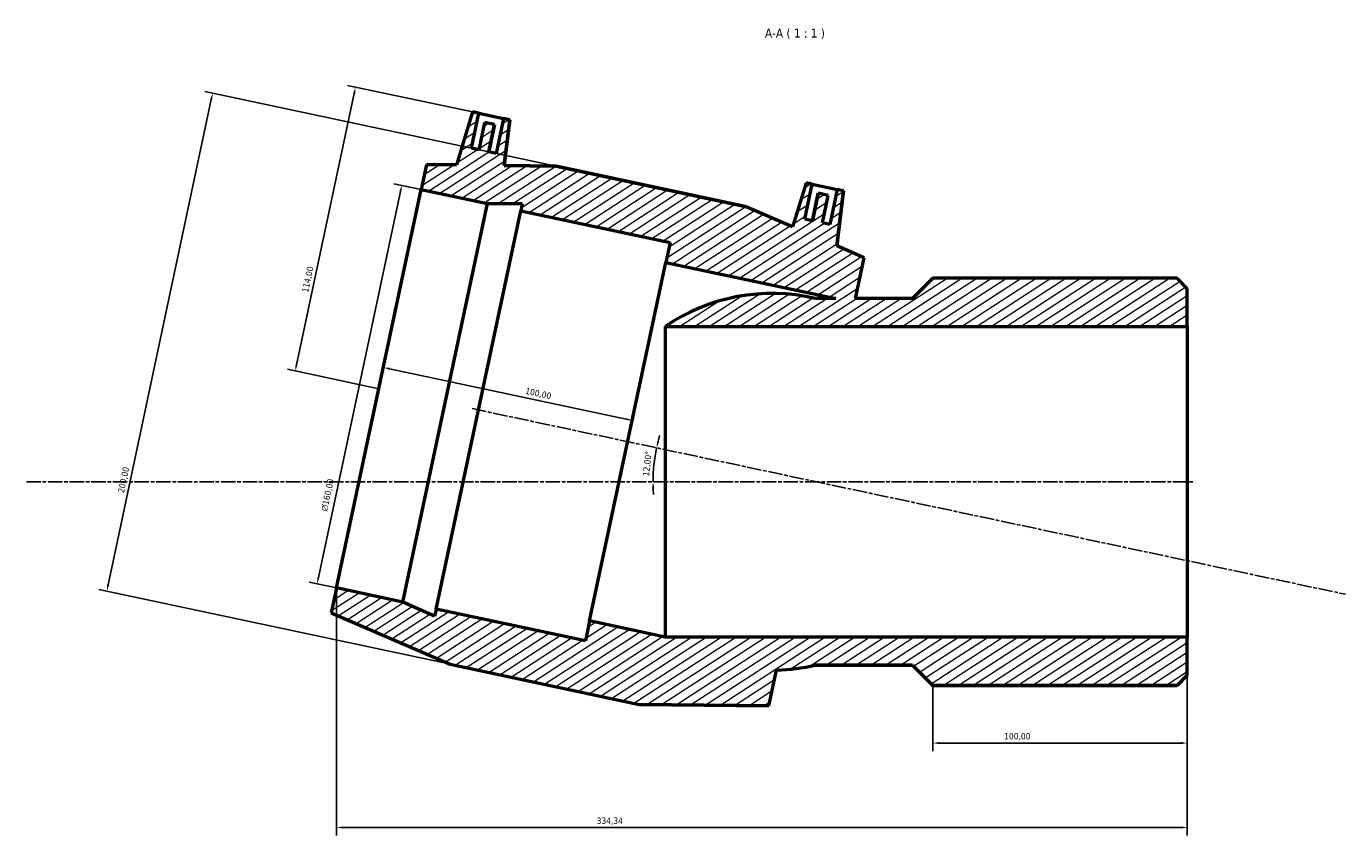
# Model space of a CAD drawing. Header units: millimetres. Extents: x -95 to 1302, y -151 to 1379.
# Tile 6 of 7: x 228 to 746, y 1061 to 1379. Entities that reach past the tile are written whole.
import ezdxf

# ---------------------------------------------------------------- set-up
doc = ezdxf.new("R2010")
doc.units = ezdxf.units.MM
doc.linetypes.add('CHAIN', pattern=[0.3543, 0.2362, -0.0295, 0.0591, -0.0295])
for name, color, linetype, lineweight in [('Centerline (ISO)', 7, 'Continuous', 25), ('Dimension (ISO)', 7, 'Continuous', 25), ('Hatch (ISO)', 7, 'Continuous', 18), ('Symbol (ISO)', 7, 'Continuous', 25), ('Visible (ISO)', 7, 'Continuous', 50)]:
    doc.layers.add(name, color=color, linetype=linetype, lineweight=lineweight)
doc.styles.add('Label Text (ISO)', font='tahoma.ttf')
doc.styles.add('Note Text (ISO)', font='tahoma.ttf')
doc.dimstyles.new('Default (ISO)', dxfattribs={"dimtxt": 2.5, "dimasz": 2.5, "dimexe": 3.175, "dimexo": 0, "dimgap": 0.762, "dimtad": 1, "dimrnd": 1e-08, "dimzin": 0, "dimtxsty": 'Note Text (ISO)', "dimcen": 0.09, "dimdle": 10, "dimclrd": 256, "dimclre": 256, "dimclrt": 232, "dimazin": 0, "dimtfac": 1.40208, "dimtmove": 0, "dimatfit": 3, "dimfxl": 1, "dimtolj": 1, "dimtzin": 0, "dimlwd": -1, "dimlwe": -1, "dimarcsym": 0})

# ---------------------------------------------------------------- blocks, each defined once
blk = doc.blocks.new('*D7')
at = {"layer": 'Defpoints', "color": 0, "transparency": 16777216}
for p in [(405.28, 1344.7), (333.16, 1243.48), (365.99, 1236.5)]:
    blk.add_point(p, dxfattribs=at)
at = {"layer": 'Dimension (ISO)', "transparency": 16777216}
for p, q in [((405.28, 1344.7), (353.76, 1355.65)), ((356.35, 1352.54), (333.68, 1245.93)), ((365.99, 1236.5), (330.06, 1244.14))]:
    blk.add_line(p, q, dxfattribs=at)
for points in [[(355.94, 1352.63), (356.75, 1352.46), (356.87, 1354.99)], [(333.28, 1246.01), (334.09, 1245.84), (333.16, 1243.48)]]:
    blk.add_solid(points, dxfattribs=at)
at = {"layer": 'Dimension (ISO)', "color": 232, "true_color": 0xca0064, "transparency": 16777216, "insert": (335.77, 1274.67), "char_height": 2.5, "attachment_point": 1, "rotation": 78, "style": 'Note Text (ISO)'}
blk.add_mtext('\\A1;114,00', dxfattribs=at)
blk = doc.blocks.new('*D8')
at = {"layer": 'Defpoints', "color": 0, "transparency": 16777216}
for p in [(382.63, 1314.75), (341.74, 1159.87), (349.36, 1158.25)]:
    blk.add_point(p, dxfattribs=at)
at = {"layer": 'Dimension (ISO)', "transparency": 16777216}
for p, q in [((382.63, 1314.75), (371.9, 1317.03)), ((374.48, 1313.93), (342.26, 1162.32)), ((349.36, 1158.25), (338.63, 1160.53))]:
    blk.add_line(p, q, dxfattribs=at)
for points in [[(374.07, 1314.02), (374.89, 1313.84), (375, 1316.37)], [(341.85, 1162.4), (342.66, 1162.23), (341.74, 1159.87)]]:
    blk.add_solid(points, dxfattribs=at)
at = {"layer": 'Dimension (ISO)', "color": 232, "true_color": 0xca0064, "transparency": 16777216, "insert": (343.24, 1188.71), "char_height": 2.5, "attachment_point": 1, "rotation": 78, "style": 'Note Text (ISO)'}
blk.add_mtext('\\A1;\\fAIGDT|b0|i0;\\H2.5000;\\ln\\fTahoma|b0|i0;\\H2.5000;160,00', dxfattribs=at)
blk = doc.blocks.new('*D9')
at = {"layer": 'Defpoints', "color": 0, "transparency": 16777216}
for p in [(365.99, 1236.5), (465.58, 1224.07), (463.81, 1215.71)]:
    blk.add_point(p, dxfattribs=at)
at = {"layer": 'Dimension (ISO)', "transparency": 16777216}
blk.add_line((370.21, 1244.34), (463.14, 1224.59), dxfattribs=at)
for points in [[(370.3, 1244.74), (370.13, 1243.93), (367.77, 1244.86)], [(463.22, 1224.99), (463.05, 1224.18), (465.58, 1224.07)]]:
    blk.add_solid(points, dxfattribs=at)
at = {"layer": 'Dimension (ISO)', "color": 232, "true_color": 0xca0064, "transparency": 16777216, "insert": (423.9, 1236.95), "char_height": 2.5, "attachment_point": 1, "rotation": 348, "style": 'Note Text (ISO)'}
blk.add_mtext('\\A1;100,00', dxfattribs=at)
blk = doc.blocks.new('*D10')
at = {"layer": 'Defpoints', "color": 0, "transparency": 16777216}
for p in [(683.7, 1138.97), (583.7, 1119.94), (583.7, 1097.33)]:
    blk.add_point(p, dxfattribs=at)
at = {"layer": 'Dimension (ISO)', "transparency": 16777216}
for p, q in [((683.7, 1138.97), (683.7, 1094.15)), ((583.7, 1119.94), (583.7, 1094.15)), ((681.2, 1097.33), (586.2, 1097.33))]:
    blk.add_line(p, q, dxfattribs=at)
for points in [[(586.2, 1097.74), (586.2, 1096.91), (583.7, 1097.33)], [(681.2, 1097.74), (681.2, 1096.91), (683.7, 1097.33)]]:
    blk.add_solid(points, dxfattribs=at)
at = {"layer": 'Dimension (ISO)', "color": 232, "true_color": 0xca0064, "transparency": 16777216, "insert": (611.75, 1101.26), "char_height": 2.5, "attachment_point": 1, "style": 'Note Text (ISO)'}
blk.add_mtext('\\A1;100,00', dxfattribs=at)
blk = doc.blocks.new('*D11')
at = {"layer": 'Defpoints', "color": 0, "transparency": 16777216}
for p in [(349.36, 1158.25), (683.7, 1138.97), (349.36, 1064.14)]:
    blk.add_point(p, dxfattribs=at)
at = {"layer": 'Dimension (ISO)', "transparency": 16777216}
for p, q in [((349.36, 1158.25), (349.36, 1060.96)), ((683.7, 1138.97), (683.7, 1060.96)), ((681.2, 1064.14), (351.86, 1064.14))]:
    blk.add_line(p, q, dxfattribs=at)
for points in [[(351.86, 1064.56), (351.86, 1063.72), (349.36, 1064.14)], [(681.2, 1064.56), (681.2, 1063.72), (683.7, 1064.14)]]:
    blk.add_solid(points, dxfattribs=at)
at = {"layer": 'Dimension (ISO)', "color": 232, "true_color": 0xca0064, "transparency": 16777216, "insert": (451.6, 1068.07), "char_height": 2.5, "attachment_point": 1, "style": 'Note Text (ISO)'}
blk.add_mtext('\\A1;334,34', dxfattribs=at)
blk = doc.blocks.new('*D12')
at = {"layer": 'Defpoints', "color": 0, "transparency": 16777216}
for p in [(435.69, 1323.92), (259.12, 1156.98), (394.11, 1128.29)]:
    blk.add_point(p, dxfattribs=at)
at = {"layer": 'Dimension (ISO)', "transparency": 16777216}
for p, q in [((435.69, 1323.92), (297.6, 1353.27)), ((300.19, 1350.17), (259.64, 1159.43)), ((394.11, 1128.29), (256.02, 1157.64))]:
    blk.add_line(p, q, dxfattribs=at)
for points in [[(299.78, 1350.25), (300.59, 1350.08), (300.71, 1352.61)], [(259.24, 1159.52), (260.05, 1159.34), (259.12, 1156.98)]]:
    blk.add_solid(points, dxfattribs=at)
at = {"layer": 'Dimension (ISO)', "color": 232, "true_color": 0xca0064, "transparency": 16777216, "insert": (263.37, 1195.9), "char_height": 2.5, "attachment_point": 1, "rotation": 78, "style": 'Note Text (ISO)'}
blk.add_mtext('\\A1;200,00', dxfattribs=at)
blk = doc.blocks.new('*D13')
at = {"layer": 'Defpoints', "color": 0, "transparency": 16777216}
for p in [(402.67, 1228.71), (474.39, 1208.88), (227.52, 1199.94), (538.02, 1199.94)]:
    blk.add_point(p, dxfattribs=at)
at = {"layer": 'Dimension (ISO)', "transparency": 16777216}
for start, end in [(168, 180), (163.5419, 165.7709), (182.2291, 184.4581)]:
    blk.add_arc((538.02, 1199.94), 64.26, start, end, dxfattribs=at)
for points in [[(476.14, 1215.64), (475.33, 1215.83), (475.16, 1213.3)], [(473.39, 1197.43), (474.23, 1197.44), (473.76, 1199.94)]]:
    blk.add_solid(points, dxfattribs=at)
at = {"layer": 'Dimension (ISO)', "color": 232, "true_color": 0xca0064, "transparency": 16777216, "insert": (469.7, 1202.28), "char_height": 2.5, "attachment_point": 1, "rotation": 84, "style": 'Note Text (ISO)'}
blk.add_mtext('\\A1;12,00°', dxfattribs=at)

msp = doc.modelspace()

# ---------------------------------------------------------------- hatches: boundary and pattern name
at = {"layer": 'Hatch (ISO)'}
h = msp.add_hatch(dxfattribs=at)
h.set_pattern_fill('ANSI31', color=256, scale=25.4, angle=-12, style=0)
h.set_pattern_definition([(33, (0, 0), (-1.729229, 2.662779), [])])
edge = h.paths.add_edge_path()
edge.add_line((394.109, 1128.292), (468.325, 1112.516))
edge.add_line((468.325, 1112.516), (519.312, 1111.902))
edge.add_line((519.312, 1111.902), (522.3, 1125.958))
edge.add_ellipse((520.473, 1199.936), major_axis=(1.827, -73.977), ratio=1, start_angle=0, end_angle=11.93675)
edge.add_line((537.561, 1127.936), (575.699, 1127.936))
edge.add_line((575.699, 1127.936), (583.699, 1119.936))
edge.add_line((583.699, 1119.936), (679.699, 1119.936))
edge.add_line((679.699, 1119.936), (683.699, 1123.936))
edge.add_line((683.699, 1123.936), (683.699, 1138.974))
edge.add_line((683.699, 1138.974), (478.524, 1138.974))
edge.add_line((478.524, 1138.974), (448.837, 1145.284))
edge.add_line((448.837, 1145.284), (447.174, 1137.459))
edge.add_line((447.174, 1137.459), (388.485, 1149.934))
edge.add_line((388.485, 1149.934), (387.896, 1147.162))
edge.add_line((387.896, 1147.162), (375.443, 1152.706))
edge.add_line((375.443, 1152.706), (349.359, 1158.25))
edge.add_line((349.359, 1158.25), (347.28, 1148.469))
edge.add_line((347.28, 1148.469), (394.109, 1128.292))
edge = h.paths.add_edge_path()
edge.add_line((509.908, 1308.146), (435.691, 1323.921))
edge.add_line((435.691, 1323.921), (415.309, 1324.167))
edge.add_line((415.309, 1324.167), (417.51, 1342.098))
edge.add_line((417.51, 1342.098), (415.065, 1342.618))
edge.add_line((415.065, 1342.618), (412.154, 1328.924))
edge.add_line((412.154, 1328.924), (409.22, 1329.548))
edge.add_line((409.22, 1329.548), (411.507, 1340.308))
edge.add_line((411.507, 1340.308), (407.594, 1341.139))
edge.add_line((407.594, 1341.139), (405.307, 1330.38))
edge.add_line((405.307, 1330.38), (402.373, 1331.003))
edge.add_line((402.373, 1331.003), (405.283, 1344.697))
edge.add_line((405.283, 1344.697), (402.838, 1345.217))
edge.add_line((402.838, 1345.217), (396.472, 1324.394))
edge.add_line((396.472, 1324.394), (384.704, 1324.535))
edge.add_line((384.704, 1324.535), (382.625, 1314.754))
edge.add_line((382.625, 1314.754), (408.709, 1309.21))
edge.add_line((408.709, 1309.21), (422.34, 1309.21))
edge.add_line((422.34, 1309.21), (421.751, 1306.437))
edge.add_line((421.751, 1306.437), (480.44, 1293.963))
edge.add_line((480.44, 1293.963), (478.777, 1286.138))
edge.add_line((478.777, 1286.138), (545.592, 1271.936))
edge.add_line((545.592, 1271.936), (537.561, 1271.936))
edge.add_ellipse((520.473, 1199.936), major_axis=(17.088, 72), ratio=1, start_angle=0, end_angle=47.88383)
edge.add_line((478.524, 1260.897), (683.699, 1260.897))
edge.add_line((683.699, 1260.897), (683.699, 1275.936))
edge.add_line((683.699, 1275.936), (679.699, 1279.936))
edge.add_line((679.699, 1279.936), (583.699, 1279.936))
edge.add_line((583.699, 1279.936), (575.699, 1271.936))
edge.add_line((575.699, 1271.936), (553.328, 1271.936))
edge.add_line((553.328, 1271.936), (556.736, 1287.969))
edge.add_line((556.736, 1287.969), (545.928, 1292.626))
edge.add_line((545.928, 1292.626), (548.582, 1314.238))
edge.add_line((548.582, 1314.238), (546.137, 1314.758))
edge.add_line((546.137, 1314.758), (543.226, 1301.064))
edge.add_line((543.226, 1301.064), (540.291, 1301.688))
edge.add_line((540.291, 1301.688), (542.578, 1312.447))
edge.add_line((542.578, 1312.447), (538.666, 1313.279))
edge.add_line((538.666, 1313.279), (536.379, 1302.519))
edge.add_line((536.379, 1302.519), (533.445, 1303.143))
edge.add_line((533.445, 1303.143), (536.355, 1316.837))
edge.add_line((536.355, 1316.837), (533.91, 1317.357))
edge.add_line((533.91, 1317.357), (528.628, 1300.08))
edge.add_line((528.628, 1300.08), (509.908, 1308.146))

# ---------------------------------------------------------------- linework, layer by layer
at = {"layer": 'Centerline (ISO)', "linetype": 'CHAIN', "ltscale": 23.990969}
for p, q in [((402.673, 1228.705), (745.909, 1155.748)), ((227.519, 1199.936), (686.199, 1199.936))]:
    msp.add_line(p, q, dxfattribs=at)
at = {"layer": 'Visible (ISO)'}
for p, q in [((402.838, 1345.217), (396.472, 1324.394)), ((402.838, 1345.217), (396.472, 1324.394)), ((402.373, 1331.003), (405.283, 1344.697)), ((405.283, 1344.697), (402.838, 1345.217)), ((402.838, 1345.217), (402.838, 1345.217)), ((405.283, 1344.697), (415.065, 1342.618)), ((407.594, 1341.139), (405.307, 1330.38)), ((407.594, 1341.139), (405.307, 1330.38)), ((411.507, 1340.308), (407.594, 1341.139)), ((407.594, 1341.139), (407.594, 1341.139)), ((409.22, 1329.548), (411.507, 1340.308)), ((411.507, 1340.308), (409.22, 1329.548)), ((411.507, 1340.308), (411.507, 1340.308)), ((415.065, 1342.618), (412.154, 1328.924)), ((417.51, 1342.098), (415.065, 1342.618)), ((415.309, 1324.167), (417.51, 1342.098)), ((417.51, 1342.098), (415.309, 1324.167)), ((417.51, 1342.098), (417.51, 1342.098)), ((405.307, 1330.38), (402.373, 1331.003)), ((412.154, 1328.924), (409.22, 1329.548)), ((384.704, 1324.535), (382.625, 1314.754)), ((396.472, 1324.394), (384.704, 1324.535)), ((384.704, 1324.535), (396.472, 1324.394)), ((435.691, 1323.921), (415.309, 1324.167)), ((415.309, 1324.167), (435.691, 1323.921)), ((509.908, 1308.146), (435.691, 1323.921)), ((435.691, 1323.921), (509.908, 1308.146)), ((533.91, 1317.357), (528.628, 1300.08)), ((533.91, 1317.357), (528.628, 1300.08)), ((533.445, 1303.143), (536.355, 1316.837)), ((536.355, 1316.837), (533.91, 1317.357)), ((533.91, 1317.357), (533.91, 1317.357)), ((536.355, 1316.837), (546.137, 1314.758)), ((349.359, 1158.25), (382.625, 1314.754)), ((382.625, 1314.754), (408.709, 1309.21)), ((538.666, 1313.279), (536.379, 1302.519)), ((536.379, 1302.519), (538.666, 1313.279)), ((542.578, 1312.447), (538.666, 1313.279)), ((538.666, 1313.279), (538.666, 1313.279)), ((540.291, 1301.688), (542.578, 1312.447)), ((540.292, 1301.688), (542.579, 1312.447)), ((542.578, 1312.447), (542.579, 1312.447)), ((546.137, 1314.758), (543.226, 1301.064)), ((545.928, 1292.626), (548.582, 1314.238)), ((548.582, 1314.238), (545.928, 1292.626)), ((548.582, 1314.238), (546.137, 1314.758)), ((548.582, 1314.238), (548.582, 1314.238)), ((375.443, 1152.706), (408.709, 1309.21)), ((388.485, 1149.934), (421.751, 1306.437)), ((408.709, 1309.21), (422.34, 1309.21)), ((422.34, 1309.21), (421.751, 1306.437)), ((421.751, 1306.437), (480.44, 1293.963)), ((528.628, 1300.08), (509.908, 1308.146)), ((528.628, 1300.08), (509.908, 1308.146)), ((536.379, 1302.519), (533.445, 1303.143)), ((543.226, 1301.064), (540.291, 1301.688)), ((480.44, 1293.963), (478.777, 1286.138)), ((556.736, 1287.969), (545.928, 1292.626)), ((556.736, 1287.969), (545.928, 1292.626)), ((448.837, 1145.284), (478.777, 1286.138)), ((478.777, 1286.138), (545.592, 1271.936)), ((553.328, 1271.936), (556.736, 1287.969)), ((583.699, 1279.936), (575.699, 1271.936)), ((575.699, 1271.936), (583.699, 1279.936)), ((679.699, 1279.936), (583.699, 1279.936)), ((679.699, 1279.936), (583.699, 1279.936)), ((683.699, 1275.936), (679.699, 1279.936)), ((683.699, 1275.936), (679.699, 1279.936)), ((683.699, 1260.897), (683.699, 1275.936)), ((545.592, 1271.936), (537.561, 1271.936)), ((545.592, 1271.936), (537.561, 1271.936)), ((575.699, 1271.936), (553.328, 1271.936)), ((575.699, 1271.936), (553.328, 1271.936)), ((478.524, 1260.897), (683.699, 1260.897)), ((478.524, 1260.897), (478.524, 1260.897)), ((478.524, 1260.897), (478.524, 1138.974)), ((683.699, 1260.897), (683.699, 1138.974)), ((349.359, 1158.25), (347.28, 1148.469)), ((375.443, 1152.706), (349.359, 1158.25)), ((387.896, 1147.162), (375.443, 1152.706)), ((347.28, 1148.469), (394.109, 1128.292)), ((347.28, 1148.469), (394.109, 1128.292)), ((388.485, 1149.934), (387.896, 1147.162)), ((447.174, 1137.459), (388.485, 1149.934)), ((448.837, 1145.284), (447.174, 1137.459)), ((478.524, 1138.974), (448.837, 1145.284)), ((683.699, 1138.974), (478.524, 1138.974)), ((683.699, 1123.936), (683.699, 1138.974)), ((394.109, 1128.292), (468.325, 1112.516)), ((394.109, 1128.292), (468.325, 1112.516)), ((519.312, 1111.902), (522.3, 1125.958)), ((537.561, 1127.936), (575.699, 1127.936)), ((575.699, 1127.936), (537.561, 1127.936)), ((575.699, 1127.936), (583.699, 1119.936)), ((575.699, 1127.936), (583.699, 1119.936)), ((583.699, 1119.936), (679.699, 1119.936)), ((679.699, 1119.936), (583.699, 1119.936)), ((679.699, 1119.936), (683.699, 1123.936)), ((683.699, 1123.936), (679.699, 1119.936)), ((468.325, 1112.516), (519.312, 1111.902)), ((519.312, 1111.902), (468.325, 1112.516))]:
    msp.add_line(p, q, dxfattribs=at)
for start, end in [(76.64882, 124.53265), (271.41443, 283.35118)]:
    msp.add_arc((520.473, 1199.936), 74, start, end, dxfattribs=at)
for points in [[(396.472, 1324.394), (396.472, 1324.394), (396.472, 1324.394), (396.472, 1324.394)], [(415.309, 1324.167), (415.309, 1324.167), (415.309, 1324.167), (415.309, 1324.167)], [(528.628, 1300.08), (528.628, 1300.08), (528.628, 1300.08), (528.628, 1300.08)], [(545.928, 1292.626), (545.928, 1292.626), (545.928, 1292.626), (545.928, 1292.626)]]:
    msp.add_open_spline(points, degree=3, dxfattribs=at)

# ---------------------------------------------------------------- texts
at = {"layer": 'Symbol (ISO)', "insert": (517.735, 1373.836), "char_height": 3.5, "attachment_point": 7, "style": 'Label Text (ISO)'}
msp.add_mtext('A-A ( 1 : 1 )', dxfattribs=at)

# ---------------------------------------------------------------- dimensions: what is measured, and where the dimension line sits
at = {"layer": 'Dimension (ISO)'}
for base, p1, p2, angle, override, picture, middle in [((259.124, 1156.984), (435.691, 1323.921), (394.109, 1128.292), 258, {"dimdec": 2, "dimtp": 0, "dimtm": 0, "dimtdec": 2, "dimtofl": 0, "dimatfit": 1}, '*D12', (268.272, 1200.022)), ((333.164, 1243.48), (405.283, 1344.697), (365.992, 1236.502), 78, {"dimdec": 2, "dimtp": 0, "dimtm": 0, "dimtdec": 2, "dimtofl": 0, "dimatfit": 1}, '*D7', (340.649, 1278.693)), ((465.583, 1224.066), (365.992, 1236.502), (463.807, 1215.711), 168, {"dimdec": 2, "dimse1": 1, "dimse2": 1, "dimtp": 0, "dimtm": 0, "dimtdec": 2, "dimtofl": 0, "dimatfit": 1}, '*D9', (427.924, 1232.07)), ((349.359, 1064.138), (683.699, 1138.974), (349.359, 1158.25), 180, {"dimdec": 2, "dimtp": 0, "dimtm": 0, "dimtdec": 2, "dimtofl": 0, "dimatfit": 1}, '*D11', (456.686, 1064.138)), ((583.699, 1097.325), (683.699, 1138.974), (583.699, 1119.936), 180, {"dimdec": 2, "dimtp": 0, "dimtm": 0, "dimtdec": 2, "dimtofl": 0, "dimatfit": 1}, '*D10', (616.699, 1097.325))]:
    dim = msp.add_linear_dim(base=base, p1=p1, p2=p2, angle=angle, dimstyle='Default (ISO)', override=override, dxfattribs=at)
    dim.commit()
    dim.dimension.update_dxf_attribs({"geometry": picture, "text_midpoint": middle, "dimtype": 160})
dim = msp.add_linear_dim(base=(341.736, 1159.871), p1=(382.625, 1314.754), p2=(349.359, 1158.25), angle=78, text='\\fAIGDT|b0|i0;\\H2.5000;\\ln\\fTahoma|b0|i0;\\H2.5000;<>', dimstyle='Default (ISO)', override={"dimdec": 2, "dimtp": 0, "dimtm": 0, "dimtdec": 2, "dimtofl": 0, "dimatfit": 1}, dxfattribs=at)
dim.commit()
dim.dimension.update_dxf_attribs({"geometry": '*D8', "text_midpoint": (349.017, 1194.123), "dimtype": 160})
dim = msp.add_angular_dim_3p(base=(474.385, 1208.879), center=(538.024, 1199.936), p1=(402.673, 1228.705), p2=(227.519, 1199.936), dimstyle='Default (ISO)', override={"dimse1": 1, "dimse2": 1, "dimadec": 2, "dimtp": 0, "dimtm": 0, "dimtdec": 2}, dxfattribs=at)
dim.commit()
dim.dimension.update_dxf_attribs({"geometry": '*D13', "text_midpoint": (474.112, 1206.653), "dimtype": 165})

doc.saveas('drawing.dxf')
